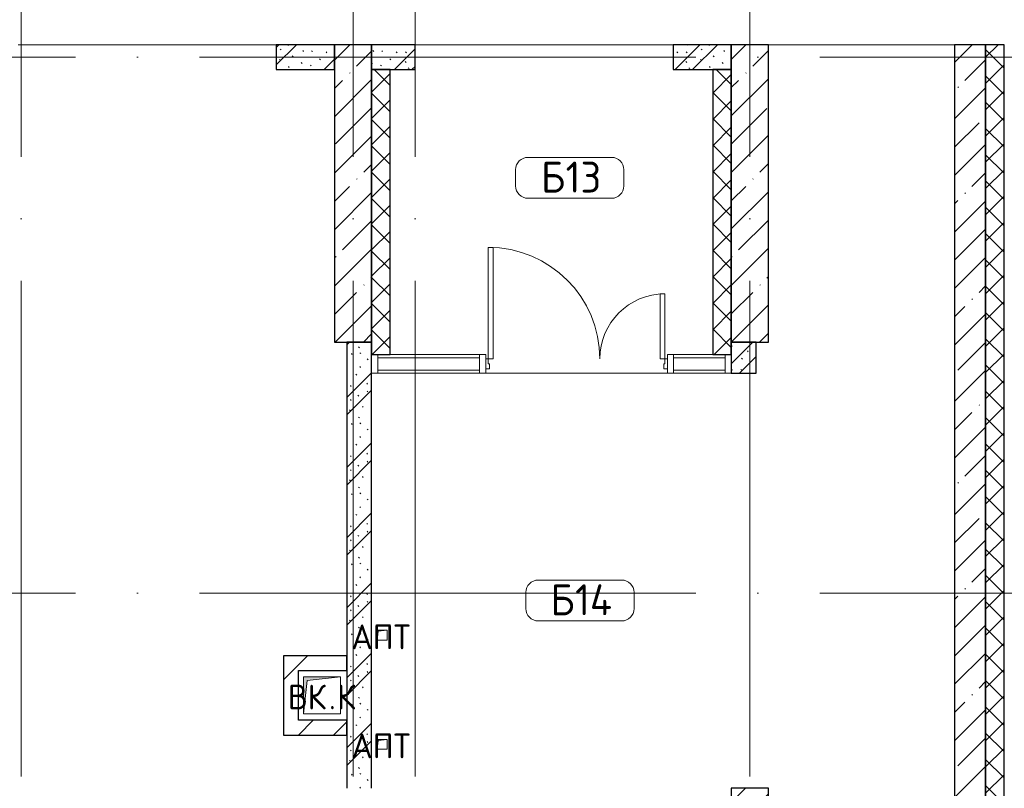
# Model space of a CAD drawing. Header units: millimetres. Extents: x -30540 to 175469, y -11730 to 122288.
# Tile 102 of 119: x 104718 to 112656, y 88150 to 94352. Entities that reach past the tile are written whole.
import ezdxf

# ---------------------------------------------------------------- set-up
doc = ezdxf.new("R2010")
doc.units = ezdxf.units.MM
doc.linetypes.add('ADSK_Линия сетки', pattern=[5000, 4000, -500, 0, -500])
for name, color, linetype, lineweight in [('A-____-NOTE-TEXT', 7, 'Continuous', 18), ('A-AREA-____-IDEN', 7, 'Continuous', 9), ('A-DOOR-____-MCUT', 7, 'Continuous', 9), ('A-DOOR-____-OTLN', 7, 'Continuous', 18), ('A-DOOR-FRAM-MCUT', 7, 'Continuous', 9), ('A-FLOR-____-OTLN', 7, 'Continuous', 18), ('A-GLAZ-CURT-MCUT', 7, 'Continuous', 9), ('A-GLAZ-CURT-OTLN', 7, 'Continuous', 18), ('A-GLAZ-CWMG-MCUT', 7, 'Continuous', 9), ('A-GLAZ-CWMG-OTLN', 7, 'Continuous', 18), ('A-WALL-____-MCUT', 7, 'Continuous', 40), ('A-WALL-____-PATT', 7, 'Continuous', 40), ('I-WALL-____-MCUT', 7, 'Continuous', 40), ('M-EQPM-____-OTLN', 7, 'Continuous', 18), ('S-COLS-____-MCUT', 7, 'Continuous', 40), ('S-COLS-____-OTLN', 7, 'Continuous', 18), ('S-GRID-____-OTLN', 7, 'Continuous', 9)]:
    doc.layers.add(name, color=color, linetype=linetype, lineweight=lineweight)
doc.styles.add('GOST Common', font='GOST_Common.ttf', dxfattribs={"height": 200})
doc.styles.add('GOST Common_3', font='GOST_Common.ttf', dxfattribs={"height": 250})
pattern_1 = [(45, (0, 0), (-228.0985, 228.0985), []), (45, (228.1, 0), (-228.0985, 228.0985), [403.225, -80.645, 6.706, -73.939])]
pattern_2 = [(135, (300.56, 377.28), (-565.6854, 6e-14), [10, -790]), (135, (349.8, 474.73), (-565.6854, 6e-14), [10, -790]), (135, (423.93, 473.06), (-565.6854, 6e-14), [10, -790]), (135, (229.92, 447.9), (-565.6854, 6e-14), [10, -790]), (135, (155.08, 447.9), (-565.6854, 6e-14), [10, -790]), (135, (114.9, 369.03), (-565.6854, 6e-14), [10, -790]), (135, (132.43, 285.8), (-565.6854, 6e-14), [10, -790]), (135, (214.66, 322), (-565.6854, 6e-14), [10, -790]), (135, (198.16, 261.88), (-565.6854, 6e-14), [10, -790]), (135, (45.2, 272.9), (-565.6854, 6e-14), [10, -790]), (135, (42.32, 336.16), (-565.6854, 6e-14), [10, -790]), (135, (92.26, 192.24), (-565.6854, 6e-14), [10, -790]), (135, (7.07, 149.2), (-565.6854, 6e-14), [10, -790]), (135, (80.6, 95.1), (-565.6854, 6e-14), [10, -790]), (135, (79.53, 36.94), (-565.6854, 6e-14), [10, -790]), (135, (153.87, 74.56), (-565.6854, 6e-14), [10, -790]), (135, (228.35, 124.8), (-565.6854, 6e-14), [10, -790]), (135, (279.75, 180.4), (-565.6854, 6e-14), [10, -790]), (135, (282.9, 31.63), (-565.6854, 6e-14), [10, -790]), (135, (377.38, 53.45), (-565.6854, 6e-14), [10, -790]), (135, (352.28, 102.7), (-565.6854, 6e-14), [10, -790]), (135, (354.05, 0), (-565.6854, 6e-14), [10, -790]), (135, (553.23, 16.45), (-565.6854, 6e-14), [10, -790]), (135, (542.38, 63.45), (-565.6854, 6e-14), [10, -790]), (135, (536.58, 239.3), (-565.6854, 6e-14), [10, -790]), (135, (475.85, 203.9), (-565.6854, 6e-14), [10, -790]), (135, (475.85, 316.54), (-565.6854, 6e-14), [10, -790]), (135, (520.8, 408.7), (-565.6854, 6e-14), [10, -790]), (135, (551.1, 470.8), (-565.6854, 6e-14), [10, -790]), (135, (235.25, 537.93), (-565.6854, 6e-14), [10, -790]), (135, (407.25, 547.65), (-565.6854, 6e-14), [10, -790]), (135, (94.5, 558.6), (-565.6854, 6e-14), [10, -790]), (135, (46.4, 532.3), (-565.6854, 6e-14), [10, -790]), (135, (85.56, 465.04), (-565.6854, 6e-14), [10, -790]), (135, (355.53, 181.14), (-565.6854, 6e-14), [10, -790]), (135, (362.23, 243.6), (-565.6854, 6e-14), [10, -790]), (135, (413.45, 344.1), (-565.6854, 6e-14), [10, -790]), (135, (286.3, 273.25), (-565.6854, 6e-14), [10, -790]), (135, (423.02, 263.72), (-565.6854, 6e-14), [10, -790]), (135, (162.94, 190.2), (-565.6854, 6e-14), [10, -790]), (135, (470.25, 120.93), (-565.6854, 6e-14), [10, -790]), (135, (484.48, 9.78), (-565.6854, 6e-14), [10, -790]), (45, (0, 212.13), (-565.6854, 0), []), (45, (212.13, 0), (-565.6854, 0), []), (45, (353.55, 0), (-565.6854, 0), []), (45, (0, 353.55), (-565.6854, 0), [])]
pattern_3 = [(45, (0, 0), (-424.264, 424.264), []), (45, (0, 282.8), (-424.264, 424.264), [])]
pattern_4 = [(45, (0, 0), (-106.06602, 106.06602), []), (135, (0, 0), (-106.06602, -106.06602), [])]

# ---------------------------------------------------------------- blocks, each defined once
blk = doc.blocks.new('КР_Колонна_ЖБ_Прямоугольная - 300x2400h_B40-V71-01 ЭО')
at = {"layer": 'S-COLS-____-OTLN', "lineweight": 5, "true_color": 0xcccccc}
h = blk.add_hatch(dxfattribs=at)
h.set_pattern_fill('FP_69', color=254, style=0, pattern_type=2)
h.set_pattern_definition([(225, (110605.3, 86950), (228.0985, -228.0985), []), (225, (110377.2, 86950), (228.0985, -228.0985), [403.225, -80.645, 6.706, -73.939])])
h.paths.add_polyline_path([(150, 1200), (-150, 1200), (-150, -1200), (150, -1200), (150, -1116.6)])
at = {"layer": 'S-COLS-____-MCUT', "color": 254, "lineweight": 30, "true_color": 0xcccccc}
for p, q in [((150, 1200), (-150, 1200)), ((-150, 1200), (-150, -1200)), ((150, -1200), (150, 1200)), ((-150, -1200), (150, -1200))]:
    blk.add_line(p, q, dxfattribs=at)
blk = doc.blocks.new('Системная панель - С остеклением-1323999-01 ЭО')
at = {"layer": 'A-GLAZ-CURT-MCUT', "color": 254, "lineweight": 15, "true_color": 0xcccccc}
for p, q in [((410, 50), (-410, 50)), ((-410, 50), (-410, -50)), ((410, -50), (410, 50)), ((-410, -50), (410, -50))]:
    blk.add_line(p, q, dxfattribs=at)
blk = doc.blocks.new('АР_Дверь_Панель двупольная - АР_Дверь_Панель двупольная-1324030-01 ЭО')
at = {"layer": 'A-DOOR-____-MCUT', "color": 254, "lineweight": 15, "true_color": 0xcccccc}
for p, q in [((-712.5, 40), (-712.5, 940)), ((-712.5, 940), (-672.5, 940)), ((-672.5, 940), (-672.5, 40)), ((712.5, 565), (672.5, 565)), ((672.5, 565), (672.5, 40)), ((712.5, 40), (712.5, 565)), ((-672.5, 40), (-712.5, 40)), ((672.5, 40), (712.5, 40))]:
    blk.add_line(p, q, dxfattribs=at)
at = {"layer": 'A-DOOR-____-OTLN', "color": 254, "lineweight": 13, "true_color": 0xcccccc}
for centre, radius, start, end in [((-712.5, 40), 900, 0, 90), ((712.5, 40), 525, 90, 180)]:
    blk.add_arc(centre, radius, start, end, dxfattribs=at)
at = {"layer": 'A-DOOR-FRAM-MCUT', "color": 254, "lineweight": 15, "true_color": 0xcccccc}
for p, q in [((-732.5, 40), (-712.5, 40)), ((-732.5, -40), (-732.5, 40)), ((-712.5, 40), (-712.5, 0)), ((712.5, 0), (702.5, 0)), ((702.5, 0), (702.5, -40)), ((732.5, 40), (712.5, 40)), ((712.5, 40), (712.5, 0)), ((732.5, -40), (732.5, 40)), ((-702.5, -40), (-732.5, -40)), ((-712.5, 0), (-702.5, 0)), ((-702.5, 0), (-702.5, -40)), ((702.5, -40), (732.5, -40))]:
    blk.add_line(p, q, dxfattribs=at)
blk = doc.blocks.new('Системная панель - С остеклением-5230313-01 ЭО')
at = {"layer": 'A-GLAZ-CURT-MCUT', "color": 254, "lineweight": 15, "true_color": 0xcccccc}
for p, q in [((207.5, 50), (-207.5, 50)), ((-207.5, 50), (-207.5, -50)), ((207.5, -50), (207.5, 50)), ((-207.5, -50), (207.5, -50))]:
    blk.add_line(p, q, dxfattribs=at)
blk = doc.blocks.new('Прямоугольный импост - 150Х50-1324026-01 ЭО')
at = {"layer": 'A-GLAZ-CWMG-MCUT', "color": 254, "lineweight": 15, "true_color": 0xcccccc}
for p, q in [((-50, 75), (0, 75)), ((-50, -75), (-50, 75)), ((0, 75), (0, -75)), ((0, -75), (-50, -75))]:
    blk.add_line(p, q, dxfattribs=at)
blk = doc.blocks.new('Прямоугольный импост - 150Х50-1323995-01 ЭО')
at = {"layer": 'A-GLAZ-CWMG-MCUT', "color": 254, "lineweight": 15, "true_color": 0xcccccc}
for p, q in [((-25, 75), (25, 75)), ((-25, 40), (-25, 75)), ((25, 75), (25, -75)), ((-25, -75), (-25, -40)), ((25, -75), (-25, -75))]:
    blk.add_line(p, q, dxfattribs=at)
blk = doc.blocks.new('Прямоугольный импост - 150Х50-V84-01 ЭО')
at = {"layer": 'A-GLAZ-CWMG-MCUT', "color": 254, "lineweight": 15, "true_color": 0xcccccc}
for p, q in [((-25, 75), (25, 75)), ((-25, -75), (-25, 75)), ((25, 75), (25, 40)), ((25, -75), (-25, -75)), ((25, -40), (25, -75))]:
    blk.add_line(p, q, dxfattribs=at)
blk = doc.blocks.new('Прямоугольный импост - 150Х50-1324027-01 ЭО')
at = {"layer": 'A-GLAZ-CWMG-MCUT', "color": 254, "lineweight": 15, "true_color": 0xcccccc}
for p, q in [((0, 75), (-50, 75)), ((-50, 75), (-50, -75)), ((0, -75), (0, 75)), ((-50, -75), (0, -75))]:
    blk.add_line(p, q, dxfattribs=at)
blk = doc.blocks.new('АР_Канал вертикальный прямоугольный - ВК_К-6739870-01 ЭО')
at = {"layer": 'M-EQPM-____-OTLN', "lineweight": 13, "true_color": 0xe2e2e2}
blk.add_hatch(color=254, dxfattribs=at).paths.add_polyline_path([(-150, -150), (-120, 120), (150, 150), (-150, 150)])
at = {"layer": 'M-EQPM-____-OTLN', "color": 253, "lineweight": 13, "true_color": 0xaaaaaa}
for p, q in [((150, 150), (-150, 150)), ((-150, 150), (-150, -150)), ((150, 150), (-150, 150)), ((-150, 150), (-150, -150)), ((-150, -150), (-150, 150)), ((-150, 150), (150, 150)), ((-150, -150), (-120, 120)), ((-150, -150), (-120, 120)), ((-120, 120), (150, 150)), ((-120, 120), (150, 150)), ((150, -150), (150, 150)), ((150, 150), (150, -150)), ((-150, -150), (150, -150)), ((150, -150), (-150, -150))]:
    blk.add_line(p, q, dxfattribs=at)
blk = doc.blocks.new('АР_Канал вертикальный прямоугольный - АПТ-2616171-01 ЭО')
at = {"layer": 'M-EQPM-____-OTLN', "lineweight": 13, "true_color": 0xe2e2e2}
blk.add_hatch(color=254, dxfattribs=at).paths.add_polyline_path([(-40, -40), (-32, 32), (40, 40), (-40, 40)])
at = {"layer": 'M-EQPM-____-OTLN', "color": 253, "lineweight": 13, "true_color": 0xaaaaaa}
for p, q in [((40, 40), (-40, 40)), ((-40, 40), (-40, -40)), ((40, 40), (-40, 40)), ((-40, 40), (-40, -40)), ((-40, -40), (-40, 40)), ((-40, 40), (40, 40)), ((-40, -40), (-32, 32)), ((-40, -40), (-32, 32)), ((-32, 32), (40, 40)), ((-32, 32), (40, 40)), ((40, -40), (40, 40)), ((40, 40), (40, -40)), ((-40, -40), (40, -40)), ((40, -40), (-40, -40))]:
    blk.add_line(p, q, dxfattribs=at)
blk = doc.blocks.new('Наметкина 10_РД_АР_К3_отсоединено_rvt-1-01 ЭО')
at = {"layer": 'A-WALL-____-PATT', "lineweight": 5, "true_color": 0xcccccc}
h = blk.add_hatch(dxfattribs=at)
h.set_pattern_fill('FP_51', color=254, style=0, pattern_type=2)
h.set_pattern_definition(pattern_2)
h.paths.add_polyline_path([(107255.3, 93950), (107255.3, 94150), (106785.3, 94150), (106785.3, 93950)])
h = blk.add_hatch(dxfattribs=at)
h.set_pattern_fill('FP_51', color=254, style=0, pattern_type=2)
h.set_pattern_definition(pattern_2)
h.paths.add_polyline_path([(107905.3, 93950), (107905.3, 94150), (107555.3, 94150), (107555.3, 93950)])
h = blk.add_hatch(dxfattribs=at)
h.set_pattern_fill('FP_51', color=254, style=0, pattern_type=2)
h.set_pattern_definition(pattern_2)
h.paths.add_polyline_path([(110455.3, 93950), (110455.3, 94150), (109985.3, 94150), (109985.3, 93950)])
h = blk.add_hatch(dxfattribs=at)
h.set_pattern_fill('FP_27', color=254, style=0, pattern_type=2)
h.set_pattern_definition(pattern_1)
h.paths.add_polyline_path([(112505.3, 76420), (112505.3, 79950), (112255.3, 79950), (112255.3, 76420)])
h.paths.add_polyline_path([(112255.3, 81750), (112505.3, 81750), (112505.3, 94150), (112255.3, 94150), (112255.3, 82284)])
h = blk.add_hatch(dxfattribs=at)
h.set_pattern_fill('FP_53', color=254, style=0, pattern_type=2)
h.set_pattern_definition(pattern_4)
h.paths.add_polyline_path([(112655.3, 76620), (112655.3, 79950), (112505.3, 79950), (112505.3, 76620)])
h.paths.add_polyline_path([(112655.3, 81750), (112655.3, 94150), (112505.3, 94150), (112505.3, 81750)])
h = blk.add_hatch(dxfattribs=at)
h.set_pattern_fill('FP_53', color=254, style=0, pattern_type=2)
h.set_pattern_definition(pattern_4)
h.paths.add_polyline_path([(107705.3, 91650), (107705.3, 93950), (107555.3, 93950), (107555.3, 91650)])
h = blk.add_hatch(dxfattribs=at)
h.set_pattern_fill('FP_53', color=254, style=0, pattern_type=2)
h.set_pattern_definition(pattern_4)
h.paths.add_polyline_path([(110455.3, 91650), (110455.3, 93950), (110305.3, 93950), (110305.3, 91650)])
h = blk.add_hatch(dxfattribs=at)
h.set_pattern_fill('FP_51', color=254, style=0, pattern_type=2)
h.set_pattern_definition(pattern_2)
h.paths.add_polyline_path([(107555.3, 88150), (107555.3, 91750), (107355.3, 91750), (107355.3, 88150)])
h = blk.add_hatch(dxfattribs=at)
h.set_pattern_fill('FP_51', color=254, style=0, pattern_type=2)
h.set_pattern_definition(pattern_2)
h.paths.add_polyline_path([(110655.3, 91500), (110655.3, 91750), (110455.3, 91750), (110455.3, 91500)])
h = blk.add_hatch(dxfattribs=at)
h.set_pattern_fill('FP_52', color=254, style=0, pattern_type=2)
h.set_pattern_definition(pattern_3)
h.paths.add_polyline_path([(107355.3, 89100), (107355.3, 89220), (106845.3, 89220), (106845.3, 89100), (106965.3, 89100)])
h = blk.add_hatch(dxfattribs=at)
h.set_pattern_fill('FP_52', color=254, style=0, pattern_type=2)
h.set_pattern_definition(pattern_3)
h.paths.add_polyline_path([(106965.3, 88700), (106965.3, 89100), (106845.3, 89100), (106845.3, 88700)])
h = blk.add_hatch(dxfattribs=at)
h.set_pattern_fill('FP_52', color=254, style=0, pattern_type=2)
h.set_pattern_definition(pattern_3)
h.paths.add_polyline_path([(107355.3, 88580), (107355.3, 88700), (106845.3, 88700), (106845.3, 88580)])
at = {"layer": 'S-COLS-____-OTLN', "lineweight": 5, "true_color": 0xcccccc}
h = blk.add_hatch(dxfattribs=at)
h.set_pattern_fill('FP_27', color=254, style=0, pattern_type=2)
h.set_pattern_definition(pattern_1)
h.paths.add_polyline_path([(107555.3, 91750), (107555.3, 94150), (107255.3, 94150), (107255.3, 91750)])
h = blk.add_hatch(dxfattribs=at)
h.set_pattern_fill('FP_27', color=254, style=0, pattern_type=2)
h.set_pattern_definition(pattern_1)
h.paths.add_polyline_path([(110755.3, 91750), (110755.3, 94150), (110455.3, 94150), (110455.3, 91750)])
at = {"layer": 'A-FLOR-____-OTLN', "color": 254, "lineweight": 13, "true_color": 0xcccccc}
for p, q in [((106785.3, 94150), (104705.3, 94150)), ((109985.3, 94150), (107905.3, 94150)), ((112255.3, 94150), (110755.3, 94150)), ((107705.3, 91650), (108425.3, 91650)), ((109990.3, 91650), (110305.3, 91650)), ((108425.3, 91500), (107605.3, 91500)), ((108475.3, 91500), (109940.3, 91500)), ((109940.3, 91500), (108475.3, 91500)), ((110405.3, 91500), (109990.3, 91500))]:
    blk.add_line(p, q, dxfattribs=at)
at = {"layer": 'A-WALL-____-MCUT', "color": 254, "lineweight": 30, "true_color": 0xcccccc}
for p, q in [((107255.3, 94150), (106785.3, 94150)), ((106785.3, 94150), (106785.3, 93950)), ((107255.3, 93950), (107255.3, 94150)), ((107905.3, 94150), (107555.3, 94150)), ((107555.3, 94150), (107555.3, 93950)), ((107905.3, 93950), (107905.3, 94150)), ((110455.3, 94150), (109985.3, 94150)), ((109985.3, 94150), (109985.3, 93950)), ((110455.3, 93950), (110455.3, 94150)), ((112255.3, 94150), (112255.3, 83830)), ((112505.3, 94150), (112255.3, 94150)), ((112505.3, 83830), (112505.3, 94150)), ((112655.3, 94150), (112505.3, 94150)), ((112505.3, 94150), (112505.3, 83830)), ((112655.3, 81750), (112655.3, 94150)), ((106785.3, 93950), (107255.3, 93950)), ((107705.3, 93950), (107555.3, 93950)), ((107555.3, 93950), (107555.3, 91650)), ((107555.3, 93950), (107905.3, 93950)), ((107705.3, 91650), (107705.3, 93950)), ((109985.3, 93950), (110455.3, 93950)), ((110455.3, 93950), (110305.3, 93950)), ((110305.3, 93950), (110305.3, 91650)), ((110455.3, 91650), (110455.3, 93950)), ((107555.3, 91650), (107705.3, 91650)), ((110305.3, 91650), (110455.3, 91650))]:
    blk.add_line(p, q, dxfattribs=at)
at = {"layer": 'I-WALL-____-MCUT', "color": 254, "lineweight": 30, "true_color": 0xcccccc}
for p, q in [((107355.3, 91750), (107355.3, 88150)), ((107555.3, 91750), (107355.3, 91750)), ((107555.3, 88150), (107555.3, 91750)), ((110455.3, 91750), (110455.3, 91500)), ((110655.3, 91750), (110455.3, 91750)), ((110655.3, 91500), (110655.3, 91750)), ((110455.3, 91500), (110655.3, 91500)), ((107355.3, 89220), (106845.3, 89220)), ((106845.3, 89220), (106845.3, 89100)), ((107355.3, 89100), (107355.3, 89220)), ((106845.3, 89100), (106845.3, 88700)), ((106965.3, 89100), (107355.3, 89100)), ((106965.3, 88700), (106965.3, 89100)), ((106845.3, 88700), (106845.3, 88580)), ((107355.3, 88700), (106965.3, 88700)), ((107355.3, 88580), (107355.3, 88700)), ((106845.3, 88580), (107355.3, 88580))]:
    blk.add_line(p, q, dxfattribs=at)
at = {"layer": 'S-COLS-____-MCUT', "color": 254, "lineweight": 30, "true_color": 0xcccccc}
for p, q in [((107255.3, 94150), (107255.3, 91750)), ((107555.3, 94150), (107255.3, 94150)), ((107555.3, 91750), (107555.3, 94150)), ((110455.3, 94150), (110455.3, 91750)), ((110755.3, 94150), (110455.3, 94150)), ((110755.3, 91750), (110755.3, 94150)), ((107255.3, 91750), (107555.3, 91750)), ((110455.3, 91750), (110755.3, 91750))]:
    blk.add_line(p, q, dxfattribs=at)
at = {"layer": 'A-DOOR-____-OTLN', "color": 254, "lineweight": 13, "true_color": 0xcccccc}
blk.add_blockref('АР_Дверь_Панель двупольная - АР_Дверь_Панель двупольная-1324030-01 ЭО', (109207.8, 91575), dxfattribs=at)
at = {"layer": 'A-GLAZ-CURT-OTLN', "color": 254, "lineweight": 13, "true_color": 0xcccccc}
for name, p in [('Системная панель - С остеклением-1323999-01 ЭО', (108015.3, 91575)), ('Системная панель - С остеклением-5230313-01 ЭО', (110197.8, 91575))]:
    blk.add_blockref(name, p, dxfattribs=at)
at = {"layer": 'A-GLAZ-CWMG-OTLN', "color": 254, "lineweight": 13, "true_color": 0xcccccc, "rotation": 180}
blk.add_blockref('Прямоугольный импост - 150Х50-1324027-01 ЭО', (107555.3, 91575), dxfattribs=at)
at = {"layer": 'A-GLAZ-CWMG-OTLN', "color": 254, "lineweight": 13, "true_color": 0xcccccc, "extrusion": (0, 0, -1), "rotation": 180}
for name, p in [('Прямоугольный импост - 150Х50-V84-01 ЭО', (-108450.3, 91575)), ('Прямоугольный импост - 150Х50-1323995-01 ЭО', (-109965.3, 91575)), ('Прямоугольный импост - 150Х50-1324026-01 ЭО', (-110455.3, 91575))]:
    blk.add_blockref(name, p, dxfattribs=at)
at = {"layer": 'M-EQPM-____-OTLN', "color": 253, "lineweight": 5, "true_color": 0xaaaaaa}
for name, p in [('АР_Канал вертикальный прямоугольный - АПТ-2616171-01 ЭО', (107640.3, 89385)), ('АР_Канал вертикальный прямоугольный - ВК_К-6739870-01 ЭО', (107155.3, 88900)), ('АР_Канал вертикальный прямоугольный - АПТ-2616171-01 ЭО', (107640.3, 88505))]:
    blk.add_blockref(name, p, dxfattribs=at)
at = {"layer": 'S-COLS-____-OTLN', "color": 254, "lineweight": 13, "true_color": 0xcccccc, "rotation": 180}
blk.add_blockref('КР_Колонна_ЖБ_Прямоугольная - 300x2400h_B40-V71-01 ЭО', (110605.3, 86950), dxfattribs=at)
at = {"layer": 'A-____-NOTE-TEXT', "color": 253, "lineweight": 5, "true_color": 0xaaaaaa, "char_height": 200, "attachment_point": 1, "style": 'GOST Common'}
for s, insert, width in [('АПТ', (107392.1, 89472.2), 609.282), ('ВК', (106880.1, 88987.2), 400.844), ('\\fGOST Common|b0|i0|c204|p34|;К', (107277, 88987.2), 192.405), ('\\fGOST Common|b0|i0|c204|p34|;.', (107210.8, 88987.2), 80.169), ('АПТ', (107392.1, 88592.2), 609.282)]:
    blk.add_mtext(s, dxfattribs=dict(at, insert=insert, width=width))
blk = doc.blocks.new('Марка помещения 2 - Марка помещения 2-1605974-01 ЭО')
at = {"layer": 'A-AREA-____-IDEN', "color": 253, "true_color": 0xaaaaaa}
for p, q in [((-1.797, 0.841), (1.569, 0.841)), ((-2.297, -0.309), (-2.297, 0.341)), ((2.069, 0.341), (2.069, -0.309)), ((1.569, -0.809), (-1.797, -0.809))]:
    blk.add_line(p, q, dxfattribs=at)
for centre, start, end in [((-1.797, 0.341), 90, 180), ((1.569, 0.341), 0, 90), ((-1.797, -0.309), 180, 270), ((1.569, -0.309), 270, 360)]:
    blk.add_arc(centre, 0.5, start, end, dxfattribs=at)

msp = doc.modelspace()

# ---------------------------------------------------------------- linework, layer by layer
at = {"layer": 'S-GRID-____-OTLN', "color": 253, "linetype": 'ADSK_Линия сетки', "true_color": 0xaaaaaa}
for p, q in [((104730.3, 53245.6), (104730.3, 100101.1)), ((107405.3, 53245.6), (107405.3, 100101.1)), ((110605.3, 53245.6), (110605.3, 100101.1)), ((107905.3, 53245.6), (107905.3, 97561.1)), ((135169, 94050), (62296.8, 94050)), ((135169, 89725), (62296.8, 89725))]:
    msp.add_line(p, q, dxfattribs=at)

# ---------------------------------------------------------------- block references
at = {"lineweight": 5}
msp.add_blockref('Наметкина 10_РД_АР_К3_отсоединено_rvt-1-01 ЭО', (0, 0), dxfattribs=at)
at = {"layer": 'A-AREA-____-IDEN', "color": 253, "true_color": 0xaaaaaa, "xscale": 199.9999999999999, "yscale": 199.9999999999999, "zscale": 199.9999999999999}
for p in [(109175.5, 93073.1), (109257.4, 89662.5)]:
    msp.add_blockref('Марка помещения 2 - Марка помещения 2-1605974-01 ЭО', p, dxfattribs=at)

# ---------------------------------------------------------------- texts
at = {"layer": 'A-AREA-____-IDEN', "color": 253, "true_color": 0xaaaaaa, "char_height": 250, "attachment_point": 1, "style": 'GOST Common_3'}
for s, insert, width in [('\\fGOST Common|b0|i0|c204|p34|;Б', (108921, 93206.9), 240.506), ('13', (109119.5, 93206.9), 384.81), ('\\fGOST Common|b0|i0|c204|p34|;Б', (108996.9, 89796.3), 240.506), ('14', (109195.4, 89796.3), 400.844)]:
    msp.add_mtext(s, dxfattribs=dict(at, insert=insert, width=width))

doc.saveas('drawing.dxf')
